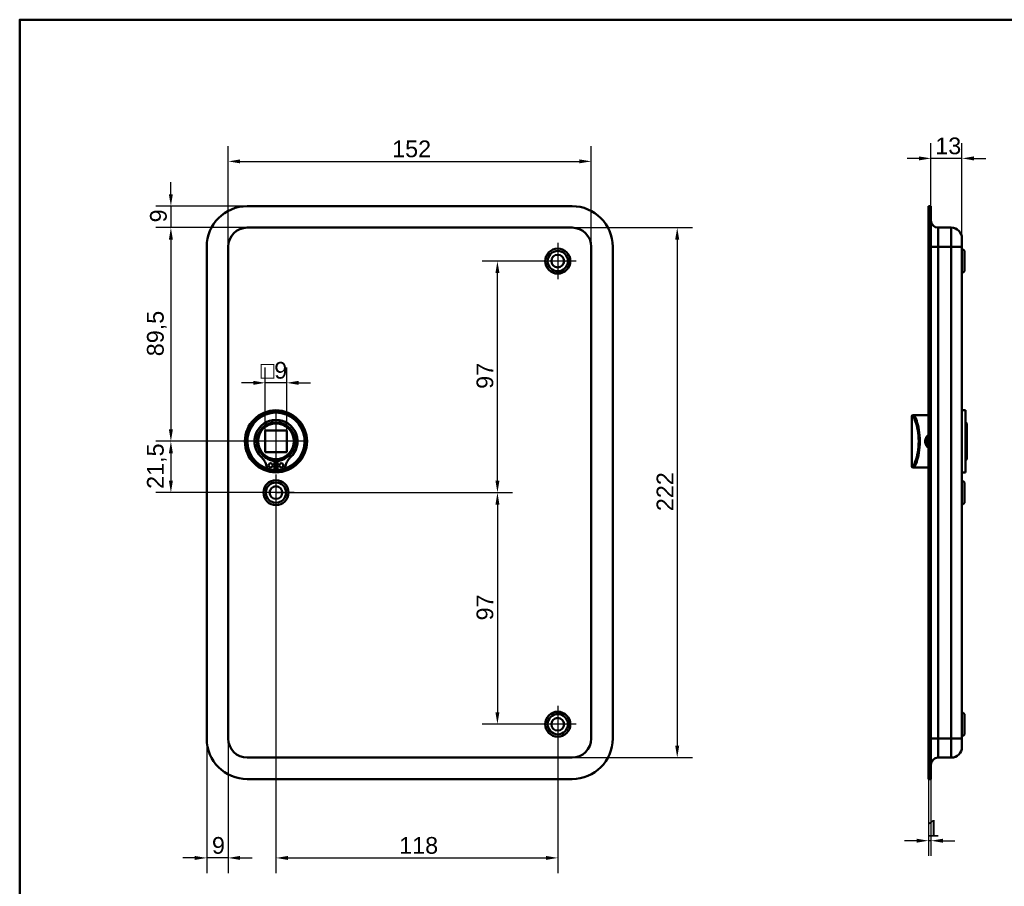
# Model space of a CAD drawing. Header units: millimetres. Extents: x 20 to 833, y 20 to 574.
# Tile 2 of 4: x 20 to 432, y 211 to 574. Entities that reach past the tile are written whole.
import ezdxf

# ---------------------------------------------------------------- set-up
doc = ezdxf.new("R2010")
doc.units = ezdxf.units.MM
doc.header["$LTSCALE"] = 2
for name, color, linetype, lineweight in [('Bemaßungen(DIN)', 7, 'Continuous', 25), ('Mittelpunktmarkierung(DIN)', 7, 'Continuous', 25), ('Sichtbare Kanten(DIN)', 7, 'Continuous', 50), ('Sichtbare tangentiale Kanten(DIN)', 7, 'Continuous', 50), ('Skizziergeometrie(DIN)', 7, 'Continuous', 50)]:
    doc.layers.add(name, color=color, linetype=linetype, lineweight=lineweight)
doc.styles.add('STANDARD-DIN~0', font='arial.ttf')
doc.dimstyles.new('CAD-LAN', dxfattribs={"dimscale": 2, "dimtxt": 3.5, "dimasz": 2.5, "dimexe": 3.175, "dimexo": 0, "dimgap": 0.8, "dimtad": 1, "dimrnd": 1e-08, "dimtxsty": 'STANDARD-DIN~0', "dimcen": 0.09, "dimdle": 10, "dimclrd": 250, "dimclre": 250, "dimclrt": 250, "dimadec": 0, "dimazin": 2, "dimtfac": 1, "dimtmove": 0, "dimatfit": 3, "dimfxl": 1, "dimtolj": 1, "dimtzin": 0, "dimlwd": 25, "dimlwe": 25, "dimarcsym": 0})

# ---------------------------------------------------------------- blocks, each defined once
blk = doc.blocks.new('Ränder Standardrahmen')
at = {"layer": 'Skizziergeometrie(DIN)', "flags": 128}
blk.add_lwpolyline([(10, 10), (10, 287), (410, 287), (410, 10), (10, 10)], dxfattribs=at)
blk = doc.blocks.new('*D8')
at = {"layer": 'Bemaßungen(DIN)', "color": 250, "linetype": 'Continuous', "lineweight": 25, "true_color": 0x3f3f3f, "transparency": 16777216}
for p, q in [((107.31, 478.9), (107.31, 521)), ((259.31, 478.9), (259.31, 521)), ((112.31, 514.65), (254.31, 514.65))]:
    blk.add_line(p, q, dxfattribs=at)
at = {"layer": 'Bemaßungen(DIN)', "color": 250, "linetype": 'Continuous', "true_color": 0x3f3f3f, "transparency": 16777216}
for points in [[(112.31, 515.48), (112.31, 513.82), (107.31, 514.65)], [(254.31, 515.48), (254.31, 513.82), (259.31, 514.65)]]:
    blk.add_solid(points, dxfattribs=at)
at = {"layer": 'Defpoints', "color": 0, "linetype": 'Continuous', "transparency": 16777216}
for p in [(259.31, 514.65), (107.31, 478.9), (259.31, 478.9)]:
    blk.add_point(p, dxfattribs=at)
at = {"layer": 'Bemaßungen(DIN)', "color": 250, "linetype": 'Continuous', "lineweight": 25, "true_color": 0x3f3f3f, "transparency": 16777216, "insert": (175.94, 523.4), "char_height": 7, "attachment_point": 1, "style": 'STANDARD-DIN~0'}
blk.add_mtext('\\A1;152', dxfattribs=at)
blk = doc.blocks.new('*D9')
at = {"layer": 'Bemaßungen(DIN)', "color": 250, "linetype": 'Continuous', "lineweight": 25, "true_color": 0x3f3f3f, "transparency": 16777216}
for p, q in [((251.31, 486.9), (301.66, 486.9)), ((295.31, 481.9), (295.31, 269.9)), ((251.31, 264.9), (301.66, 264.9))]:
    blk.add_line(p, q, dxfattribs=at)
at = {"layer": 'Bemaßungen(DIN)', "color": 250, "linetype": 'Continuous', "true_color": 0x3f3f3f, "transparency": 16777216}
for points in [[(294.47, 481.9), (296.14, 481.9), (295.31, 486.9)], [(294.47, 269.9), (296.14, 269.9), (295.31, 264.9)]]:
    blk.add_solid(points, dxfattribs=at)
at = {"layer": 'Defpoints', "color": 0, "linetype": 'Continuous', "transparency": 16777216}
for p in [(251.31, 486.9), (251.31, 264.9), (295.31, 264.9)]:
    blk.add_point(p, dxfattribs=at)
at = {"layer": 'Bemaßungen(DIN)', "color": 250, "linetype": 'Continuous', "lineweight": 25, "true_color": 0x3f3f3f, "transparency": 16777216, "insert": (286.68, 368.14), "char_height": 7, "attachment_point": 1, "rotation": 90, "style": 'STANDARD-DIN~0'}
blk.add_mtext('\\A1;222', dxfattribs=at)
blk = doc.blocks.new('*D10')
at = {"layer": 'Bemaßungen(DIN)', "color": 250, "linetype": 'Continuous', "lineweight": 25, "true_color": 0x3f3f3f, "transparency": 16777216}
for p, q in [((115.31, 486.9), (76.96, 486.9)), ((83.31, 481.9), (83.31, 402.4)), ((127.31, 397.4), (76.96, 397.4))]:
    blk.add_line(p, q, dxfattribs=at)
at = {"layer": 'Bemaßungen(DIN)', "color": 250, "linetype": 'Continuous', "true_color": 0x3f3f3f, "transparency": 16777216}
for points in [[(82.47, 481.9), (84.14, 481.9), (83.31, 486.9)], [(82.47, 402.4), (84.14, 402.4), (83.31, 397.4)]]:
    blk.add_solid(points, dxfattribs=at)
at = {"layer": 'Defpoints', "color": 0, "linetype": 'Continuous', "transparency": 16777216}
for p in [(115.31, 486.9), (83.31, 397.4), (127.31, 397.4)]:
    blk.add_point(p, dxfattribs=at)
at = {"layer": 'Bemaßungen(DIN)', "color": 250, "linetype": 'Continuous', "lineweight": 25, "true_color": 0x3f3f3f, "transparency": 16777216, "insert": (73.29, 433.03), "char_height": 7, "attachment_point": 1, "rotation": 90, "style": 'STANDARD-DIN~0'}
blk.add_mtext('\\A1;89,5', dxfattribs=at)
blk = doc.blocks.new('*D11')
at = {"layer": 'Bemaßungen(DIN)', "color": 250, "linetype": 'Continuous', "lineweight": 25, "true_color": 0x3f3f3f, "transparency": 16777216}
for p, q in [((127.31, 397.4), (76.96, 397.4)), ((83.31, 392.4), (83.31, 380.9)), ((127.31, 375.9), (76.96, 375.9))]:
    blk.add_line(p, q, dxfattribs=at)
at = {"layer": 'Bemaßungen(DIN)', "color": 250, "linetype": 'Continuous', "true_color": 0x3f3f3f, "transparency": 16777216}
for points in [[(82.47, 392.4), (84.14, 392.4), (83.31, 397.4)], [(82.47, 380.9), (84.14, 380.9), (83.31, 375.9)]]:
    blk.add_solid(points, dxfattribs=at)
at = {"layer": 'Defpoints', "color": 0, "linetype": 'Continuous', "transparency": 16777216}
for p in [(127.31, 397.4), (83.31, 375.9), (127.31, 375.9)]:
    blk.add_point(p, dxfattribs=at)
at = {"layer": 'Bemaßungen(DIN)', "color": 250, "linetype": 'Continuous', "lineweight": 25, "true_color": 0x3f3f3f, "transparency": 16777216, "insert": (73.29, 377.47), "char_height": 7, "attachment_point": 1, "rotation": 90, "style": 'STANDARD-DIN~0'}
blk.add_mtext('\\A1;21,5', dxfattribs=at)
blk = doc.blocks.new('*D12')
at = {"layer": 'Bemaßungen(DIN)', "color": 250, "linetype": 'Continuous', "lineweight": 25, "true_color": 0x3f3f3f, "transparency": 16777216}
for p, q in [((83.31, 500.9), (83.31, 505.9)), ((115.31, 495.9), (76.96, 495.9)), ((83.31, 495.9), (83.31, 486.9)), ((115.31, 486.9), (76.96, 486.9)), ((83.31, 481.9), (83.31, 476.9))]:
    blk.add_line(p, q, dxfattribs=at)
at = {"layer": 'Bemaßungen(DIN)', "color": 250, "linetype": 'Continuous', "true_color": 0x3f3f3f, "transparency": 16777216}
for points in [[(82.47, 500.9), (84.14, 500.9), (83.31, 495.9)], [(82.47, 481.9), (84.14, 481.9), (83.31, 486.9)]]:
    blk.add_solid(points, dxfattribs=at)
at = {"layer": 'Defpoints', "color": 0, "linetype": 'Continuous', "transparency": 16777216}
for p in [(115.31, 495.9), (83.31, 486.9), (115.31, 486.9)]:
    blk.add_point(p, dxfattribs=at)
at = {"layer": 'Bemaßungen(DIN)', "color": 250, "linetype": 'Continuous', "lineweight": 25, "true_color": 0x3f3f3f, "transparency": 16777216, "insert": (74.56, 489.1), "char_height": 7, "attachment_point": 1, "rotation": 90, "style": 'STANDARD-DIN~0'}
blk.add_mtext('\\A1;9', dxfattribs=at)
blk = doc.blocks.new('*D13')
at = {"layer": 'Bemaßungen(DIN)', "color": 250, "linetype": 'Continuous', "lineweight": 25, "true_color": 0x3f3f3f, "transparency": 16777216}
for p, q in [((237.66, 472.9), (213.68, 472.9)), ((220.03, 380.9), (220.03, 467.9)), ((127.31, 375.9), (226.38, 375.9))]:
    blk.add_line(p, q, dxfattribs=at)
at = {"layer": 'Bemaßungen(DIN)', "color": 250, "linetype": 'Continuous', "true_color": 0x3f3f3f, "transparency": 16777216}
for points in [[(219.2, 467.9), (220.87, 467.9), (220.03, 472.9)], [(219.2, 380.9), (220.87, 380.9), (220.03, 375.9)]]:
    blk.add_solid(points, dxfattribs=at)
at = {"layer": 'Defpoints', "color": 0, "linetype": 'Continuous', "transparency": 16777216}
for p in [(220.03, 472.9), (237.66, 472.9), (127.31, 375.9)]:
    blk.add_point(p, dxfattribs=at)
at = {"layer": 'Bemaßungen(DIN)', "color": 250, "linetype": 'Continuous', "lineweight": 25, "true_color": 0x3f3f3f, "transparency": 16777216, "insert": (211.29, 419.38), "char_height": 7, "attachment_point": 1, "rotation": 90, "style": 'STANDARD-DIN~0'}
blk.add_mtext('\\A1;97', dxfattribs=at)
blk = doc.blocks.new('*D14')
at = {"layer": 'Bemaßungen(DIN)', "color": 250, "linetype": 'Continuous', "lineweight": 25, "true_color": 0x3f3f3f, "transparency": 16777216}
for p, q in [((127.31, 375.9), (226.38, 375.9)), ((220.03, 370.9), (220.03, 283.9)), ((237.66, 278.9), (213.68, 278.9))]:
    blk.add_line(p, q, dxfattribs=at)
at = {"layer": 'Bemaßungen(DIN)', "color": 250, "linetype": 'Continuous', "true_color": 0x3f3f3f, "transparency": 16777216}
for points in [[(219.2, 370.9), (220.87, 370.9), (220.03, 375.9)], [(219.2, 283.9), (220.87, 283.9), (220.03, 278.9)]]:
    blk.add_solid(points, dxfattribs=at)
at = {"layer": 'Defpoints', "color": 0, "linetype": 'Continuous', "transparency": 16777216}
for p in [(127.31, 375.9), (220.03, 278.9), (237.66, 278.9)]:
    blk.add_point(p, dxfattribs=at)
at = {"layer": 'Bemaßungen(DIN)', "color": 250, "linetype": 'Continuous', "lineweight": 25, "true_color": 0x3f3f3f, "transparency": 16777216, "insert": (211.29, 322.38), "char_height": 7, "attachment_point": 1, "rotation": 90, "style": 'STANDARD-DIN~0'}
blk.add_mtext('\\A1;97', dxfattribs=at)
blk = doc.blocks.new('*D15')
at = {"layer": 'Bemaßungen(DIN)', "color": 250, "linetype": 'Continuous', "lineweight": 25, "true_color": 0x3f3f3f, "transparency": 16777216}
for p, q in [((127.31, 368.25), (127.31, 216.55)), ((245.31, 271.25), (245.31, 216.55)), ((132.31, 222.9), (240.31, 222.9))]:
    blk.add_line(p, q, dxfattribs=at)
at = {"layer": 'Bemaßungen(DIN)', "color": 250, "linetype": 'Continuous', "true_color": 0x3f3f3f, "transparency": 16777216}
for points in [[(132.31, 223.73), (132.31, 222.06), (127.31, 222.9)], [(240.31, 223.73), (240.31, 222.06), (245.31, 222.9)]]:
    blk.add_solid(points, dxfattribs=at)
at = {"layer": 'Defpoints', "color": 0, "linetype": 'Continuous', "transparency": 16777216}
for p in [(127.31, 368.25), (245.31, 271.25), (245.31, 222.9)]:
    blk.add_point(p, dxfattribs=at)
at = {"layer": 'Bemaßungen(DIN)', "color": 250, "linetype": 'Continuous', "lineweight": 25, "true_color": 0x3f3f3f, "transparency": 16777216, "insert": (178.89, 231.65), "char_height": 7, "attachment_point": 1, "style": 'STANDARD-DIN~0'}
blk.add_mtext('\\A1;118', dxfattribs=at)
blk = doc.blocks.new('*D16')
at = {"layer": 'Bemaßungen(DIN)', "color": 250, "linetype": 'Continuous', "lineweight": 25, "true_color": 0x3f3f3f, "transparency": 16777216}
for p, q in [((98.31, 272.9), (98.31, 216.55)), ((107.31, 272.9), (107.31, 216.55)), ((93.31, 222.9), (88.31, 222.9)), ((107.31, 222.9), (98.31, 222.9)), ((112.31, 222.9), (117.31, 222.9))]:
    blk.add_line(p, q, dxfattribs=at)
at = {"layer": 'Bemaßungen(DIN)', "color": 250, "linetype": 'Continuous', "true_color": 0x3f3f3f, "transparency": 16777216}
for points in [[(93.31, 223.73), (93.31, 222.06), (98.31, 222.9)], [(112.31, 223.73), (112.31, 222.06), (107.31, 222.9)]]:
    blk.add_solid(points, dxfattribs=at)
at = {"layer": 'Defpoints', "color": 0, "linetype": 'Continuous', "transparency": 16777216}
for p in [(98.31, 272.9), (107.31, 272.9), (98.31, 222.9)]:
    blk.add_point(p, dxfattribs=at)
at = {"layer": 'Bemaßungen(DIN)', "color": 250, "linetype": 'Continuous', "lineweight": 25, "true_color": 0x3f3f3f, "transparency": 16777216, "insert": (100.5, 231.65), "char_height": 7, "attachment_point": 1, "style": 'STANDARD-DIN~0'}
blk.add_mtext('\\A1;9', dxfattribs=at)
blk = doc.blocks.new('*D17')
at = {"layer": 'Bemaßungen(DIN)', "color": 250, "linetype": 'Continuous', "lineweight": 25, "true_color": 0x3f3f3f, "transparency": 16777216}
for p, q in [((401.54, 495.9), (401.54, 522.25)), ((414.54, 482.4), (414.54, 522.25)), ((396.54, 515.9), (391.54, 515.9)), ((414.54, 515.9), (401.54, 515.9)), ((419.54, 515.9), (424.54, 515.9))]:
    blk.add_line(p, q, dxfattribs=at)
at = {"layer": 'Bemaßungen(DIN)', "color": 250, "linetype": 'Continuous', "true_color": 0x3f3f3f, "transparency": 16777216}
for points in [[(396.54, 516.73), (396.54, 515.06), (401.54, 515.9)], [(419.54, 516.73), (419.54, 515.06), (414.54, 515.9)]]:
    blk.add_solid(points, dxfattribs=at)
at = {"layer": 'Defpoints', "color": 0, "linetype": 'Continuous', "transparency": 16777216}
for p in [(401.54, 515.9), (401.54, 495.9), (414.54, 482.4)]:
    blk.add_point(p, dxfattribs=at)
at = {"layer": 'Bemaßungen(DIN)', "color": 250, "linetype": 'Continuous', "lineweight": 25, "true_color": 0x3f3f3f, "transparency": 16777216, "insert": (403.36, 524.65), "char_height": 7, "attachment_point": 1, "style": 'STANDARD-DIN~0'}
blk.add_mtext('\\A1;13', dxfattribs=at)
blk = doc.blocks.new('*D18')
at = {"layer": 'Bemaßungen(DIN)', "color": 250, "linetype": 'Continuous', "lineweight": 25, "true_color": 0x3f3f3f, "transparency": 16777216}
for p, q in [((400.54, 255.9), (400.54, 223.76)), ((401.54, 255.9), (401.54, 223.76)), ((395.54, 230.11), (390.54, 230.11)), ((401.54, 230.11), (400.54, 230.11)), ((406.54, 230.11), (411.54, 230.11))]:
    blk.add_line(p, q, dxfattribs=at)
at = {"layer": 'Bemaßungen(DIN)', "color": 250, "linetype": 'Continuous', "true_color": 0x3f3f3f, "transparency": 16777216}
for points in [[(395.54, 230.94), (395.54, 229.28), (400.54, 230.11)], [(406.54, 230.94), (406.54, 229.28), (401.54, 230.11)]]:
    blk.add_solid(points, dxfattribs=at)
at = {"layer": 'Defpoints', "color": 0, "linetype": 'Continuous', "transparency": 16777216}
for p in [(400.54, 255.9), (401.54, 255.9), (400.54, 230.11)]:
    blk.add_point(p, dxfattribs=at)
at = {"layer": 'Bemaßungen(DIN)', "color": 250, "linetype": 'Continuous', "lineweight": 25, "true_color": 0x3f3f3f, "transparency": 16777216, "insert": (399.75, 238.74), "char_height": 7, "attachment_point": 1, "style": 'STANDARD-DIN~0'}
blk.add_mtext('\\A1;1', dxfattribs=at)
blk = doc.blocks.new('*D22')
at = {"layer": 'Bemaßungen(DIN)', "color": 250, "linetype": 'Continuous', "lineweight": 25, "true_color": 0x3f3f3f, "transparency": 16777216}
for p, q in [((122.81, 401.9), (122.81, 428.25)), ((131.81, 401.9), (131.81, 428.25)), ((117.81, 421.9), (112.81, 421.9)), ((131.81, 421.9), (122.81, 421.9)), ((136.81, 421.9), (141.81, 421.9))]:
    blk.add_line(p, q, dxfattribs=at)
at = {"layer": 'Bemaßungen(DIN)', "color": 250, "linetype": 'Continuous', "true_color": 0x3f3f3f, "transparency": 16777216}
for points in [[(117.81, 422.73), (117.81, 421.06), (122.81, 421.9)], [(136.81, 422.73), (136.81, 421.06), (131.81, 421.9)]]:
    blk.add_solid(points, dxfattribs=at)
at = {"layer": 'Defpoints', "color": 0, "linetype": 'Continuous', "transparency": 16777216}
for p in [(122.81, 421.9), (122.81, 401.9), (131.81, 401.9)]:
    blk.add_point(p, dxfattribs=at)
at = {"layer": 'Bemaßungen(DIN)', "color": 250, "linetype": 'Continuous', "lineweight": 25, "true_color": 0x3f3f3f, "transparency": 16777216, "insert": (120.93, 430.65), "char_height": 7, "attachment_point": 1, "style": 'STANDARD-DIN~0'}
blk.add_mtext('\\A1;\\fAIGDT|b0|i0;\\H7.0000;o\\fArial|b0|i0;\\H7.0000;9', dxfattribs=at)

msp = doc.modelspace()

# ---------------------------------------------------------------- linework, layer by layer
at = {"layer": 'Mittelpunktmarkierung(DIN)', "linetype": 'Continuous'}
for p, q in [((245.305, 480.548), (245.305, 465.248)), ((252.955, 472.898), (237.655, 472.898)), ((127.305, 409.898), (127.305, 384.898)), ((139.805, 397.398), (114.805, 397.398)), ((127.305, 383.548), (127.305, 368.248)), ((134.955, 375.898), (119.655, 375.898)), ((245.305, 286.548), (245.305, 271.248)), ((252.955, 278.898), (237.655, 278.898))]:
    msp.add_line(p, q, dxfattribs=at)
at = {"layer": 'Sichtbare Kanten(DIN)'}
for p, q in [((115.305, 495.898), (251.305, 495.898)), ((400.54, 495.898), (401.54, 495.898)), ((400.54, 495.898), (400.54, 478.898)), ((401.54, 495.898), (401.54, 478.898)), ((251.305, 486.898), (115.305, 486.898)), ((410.04, 486.898), (404.54, 486.898)), ((414.54, 482.398), (414.54, 478.898)), ((98.305, 272.898), (98.305, 478.898)), ((107.305, 478.898), (107.305, 272.898)), ((259.305, 272.898), (259.305, 478.898)), ((268.305, 478.898), (268.305, 272.898)), ((400.54, 272.898), (400.54, 478.898)), ((401.54, 272.898), (401.54, 478.898)), ((414.54, 272.898), (414.54, 478.898)), ((415.54, 477.148), (414.54, 478.148)), ((415.54, 477.148), (415.54, 468.648)), ((415.54, 468.648), (414.54, 467.648)), ((394.04, 408.398), (394.328, 408.398)), ((396.04, 408.398), (394.328, 408.398)), ((400.54, 408.398), (396.04, 408.398)), ((416.04, 410.398), (414.54, 410.398)), ((416.04, 384.398), (416.04, 410.398)), ((393.54, 407.898), (393.54, 386.898)), ((416.54, 404.898), (416.04, 405.398)), ((416.54, 404.898), (416.54, 389.898)), ((122.805, 401.898), (122.805, 392.898)), ((131.805, 401.898), (122.805, 401.898)), ((131.805, 392.898), (131.805, 401.898)), ((122.805, 392.898), (131.805, 392.898)), ((126.689, 389.19), (126.689, 385.49)), ((127.922, 385.49), (127.922, 389.19)), ((416.54, 389.898), (416.04, 389.398)), ((126.689, 385.49), (125.304, 385.49)), ((129.307, 385.49), (127.922, 385.49)), ((394.328, 386.398), (394.04, 386.398)), ((396.04, 386.398), (394.328, 386.398)), ((400.54, 386.398), (396.04, 386.398)), ((416.04, 384.398), (414.54, 384.398)), ((415.54, 380.148), (414.54, 381.148)), ((415.54, 380.148), (415.54, 371.648)), ((415.54, 371.648), (414.54, 370.648)), ((415.54, 283.148), (414.54, 284.148)), ((415.54, 283.148), (415.54, 274.648)), ((400.54, 272.898), (400.54, 255.898)), ((401.54, 272.898), (401.54, 255.898)), ((415.54, 274.648), (414.54, 273.648)), ((414.54, 272.898), (414.54, 269.398)), ((115.305, 264.898), (251.305, 264.898)), ((410.04, 264.898), (404.54, 264.898)), ((251.305, 255.898), (115.305, 255.898)), ((400.54, 255.898), (401.54, 255.898))]:
    msp.add_line(p, q, dxfattribs=at)
for centre, radius in [((245.305, 472.898), 5.25), ((245.305, 472.898), 4.25), ((245.305, 472.898), 2.65), ((127.305, 397.398), 13), ((127.305, 397.398), 12.5), ((127.305, 397.398), 8), ((127.305, 397.398), 7.5), ((125.074, 387.34), 0.85), ((129.537, 387.34), 0.85), ((127.305, 375.898), 5.25), ((127.305, 375.898), 4.25), ((127.305, 375.898), 2.65), ((245.305, 278.898), 5.25), ((245.305, 278.898), 4.25), ((245.305, 278.898), 2.65)]:
    msp.add_circle(centre, radius, dxfattribs=at)
for centre, radius, start, end in [((115.305, 478.898), 17, 90, 180), ((251.305, 478.898), 17, 0, 90), ((115.305, 478.898), 8, 90, 180), ((251.305, 478.898), 8, 0, 90), ((404.54, 489.898), 3, 180, 270), ((410.04, 482.398), 4.5, 0, 90), ((127.305, 397.398), 12, 284.7921, 255.2079), ((394.04, 407.898), 0.5, 90, 180), ((127.305, 397.398), 9, 310.90334, 229.09666), ((127.305, 397.398), 8.967, 314.36355, 225.63645), ((127.305, 396.665), 7.5, 220.96945, 265.28369), ((127.305, 396.665), 7.5, 274.71631, 319.03055), ((114.935, 384.75), 8.725, 14.80219, 45.63645), ((127.305, 397.398), 8.2, 253.43926, 286.56074), ((127.305, 397.398), 9, 266.0711, 273.9289), ((139.675, 384.75), 8.725, 134.36355, 165.19781), ((125.304, 387.49), 2, 194.80219, 270), ((127.305, 397.398), 12, 262.89827, 277.10173), ((129.307, 387.49), 2, 270, 345.19781), ((394.04, 386.898), 0.5, 180, 270), ((115.305, 272.898), 17, 180, 270), ((115.305, 272.898), 8, 180, 270), ((251.305, 272.898), 8, 270, 0), ((251.305, 272.898), 17, 270, 0), ((410.04, 269.398), 4.5, 270, 0), ((404.54, 261.898), 3, 90, 180)]:
    msp.add_arc(centre, radius, start, end, dxfattribs=at)
for points, knots in [([(400.54, 400.193), (400.306, 400.014), (399.734, 399.443), (399.153, 398.207), (399.15, 396.271), (399.908, 395.095), (400.54, 394.605)], [-1.90104303, -1.90104303, -1.90104303, -1.90104303, -1.81291674, -1.66184035, -1.51076395, -1.27193046, -1.27193046, -1.27193046, -1.27193046]), ([(400.543, 395.164), (400.087, 395.575), (399.755, 396.123), (399.617, 396.725), (399.516, 397.163), (399.515, 397.629), (399.616, 398.069), (399.717, 398.509), (399.918, 398.921), (400.196, 399.27), (400.3, 399.401), (400.416, 399.523), (400.54, 399.634)], [3.41810569, 3.41810569, 3.41810569, 3.41810569, 3.62583349, 3.62583349, 3.62583349, 3.77690989, 3.77690989, 3.77690989, 3.92798628, 3.92798628, 3.92798628, 3.98481165, 3.98481165, 3.98481165, 3.98481165])]:
    msp.add_open_spline(points, degree=3, knots=knots, dxfattribs=at)
at = {"layer": 'Sichtbare tangentiale Kanten(DIN)'}
for p, q in [((404.54, 486.898), (404.54, 478.898)), ((410.04, 478.898), (410.04, 486.898)), ((400.54, 478.898), (401.54, 478.898)), ((401.54, 478.898), (404.54, 478.898)), ((410.04, 478.898), (404.54, 478.898)), ((404.54, 272.898), (404.54, 478.898)), ((414.54, 478.898), (410.04, 478.898)), ((410.04, 478.898), (410.04, 272.898)), ((393.831, 407.898), (393.54, 407.898)), ((393.54, 386.898), (393.831, 386.898)), ((400.54, 272.898), (401.54, 272.898)), ((404.54, 272.898), (401.54, 272.898)), ((410.04, 272.898), (404.54, 272.898)), ((404.54, 272.898), (404.54, 264.898)), ((410.04, 272.898), (414.54, 272.898)), ((410.04, 264.898), (410.04, 272.898))]:
    msp.add_line(p, q, dxfattribs=at)
for centre, major_axis, start_param, end_param in [((394.328, 407.898), (0, 0.5), 0, 1.5707963), ((394.328, 386.898), (0, -0.5), 4.712389, 6.2831853)]:
    msp.add_ellipse(centre, major_axis=major_axis, ratio=0.9934228, start_param=start_param, end_param=end_param, dxfattribs=at)
for points, knots in [([(394.328, 386.398), (394.51, 386.398), (394.784, 386.778), (395.099, 387.487), (395.413, 388.197), (395.769, 389.232), (396.078, 390.508), (396.388, 391.784), (396.651, 393.303), (396.783, 394.921), (396.915, 396.539), (396.916, 398.259), (396.784, 399.877), (396.653, 401.494), (396.388, 403.012), (396.079, 404.288), (395.769, 405.564), (395.414, 406.599), (395.099, 407.309), (394.784, 408.018), (394.51, 408.398), (394.328, 408.398)], [-3.3432814, -3.3432814, -3.3432814, -3.3432814, -2.8656698, -2.8656698, -2.8656698, -2.3880581, -2.3880581, -2.3880581, -1.9104465, -1.9104465, -1.9104465, -1.4328349, -1.4328349, -1.4328349, -0.9552233, -0.9552233, -0.9552233, -0.4776116, -0.4776116, -0.4776116, 0, 0, 0, 0]), ([(393.831, 407.898), (394.015, 407.898), (394.292, 407.534), (394.611, 406.858), (394.93, 406.182), (395.289, 405.193), (395.602, 403.975), (395.916, 402.756), (396.181, 401.309), (396.315, 399.764), (396.448, 398.22), (396.448, 396.578), (396.314, 395.033), (396.18, 393.488), (395.915, 392.04), (395.602, 390.821), (395.289, 389.603), (394.93, 388.614), (394.611, 387.938), (394.292, 387.262), (394.015, 386.898), (393.831, 386.898)], [0, 0, 0, 0, 0.4776116, 0.4776116, 0.4776116, 0.9552233, 0.9552233, 0.9552233, 1.4328349, 1.4328349, 1.4328349, 1.9104465, 1.9104465, 1.9104465, 2.3880581, 2.3880581, 2.3880581, 2.8656698, 2.8656698, 2.8656698, 3.3432814, 3.3432814, 3.3432814, 3.3432814])]:
    msp.add_open_spline(points, degree=3, knots=knots, dxfattribs=at)

# ---------------------------------------------------------------- block references
at = {"xscale": 2, "yscale": 2, "zscale": 2}
msp.add_blockref('Ränder Standardrahmen', (0, 0), dxfattribs=at)

# ---------------------------------------------------------------- dimensions: what is measured, and where the dimension line sits
at = {"layer": 'Bemaßungen(DIN)', "color": 250, "linetype": 'Continuous', "lineweight": 25, "true_color": 0x3f3f3f}
for base, p1, p2, picture, middle in [((401.54, 515.898), (414.54, 482.398), (401.54, 495.898), '*D17', (408.04, 515.898)), ((400.54, 230.111), (401.54, 255.898), (400.54, 255.898), '*D18', (401.04, 230.111))]:
    dim = msp.add_linear_dim(base=base, p1=p1, p2=p2, dimstyle='CAD-LAN', override={"dimgap": 0.8, "dimdec": 2, "dimtol": 0, "dimlim": 0, "dimtp": 0, "dimtm": 0, "dimtdec": 2, "dimtofl": 1, "dimatfit": 1}, dxfattribs=at)
    dim.commit()
    dim.dimension.update_dxf_attribs({"geometry": picture, "text_midpoint": middle, "dimtype": 160})
for base, p1, p2, angle, override, picture, middle in [((259.305, 514.65), (107.305, 478.898), (259.305, 478.898), 180, {"dimgap": 0.8, "dimdec": 2, "dimtol": 0, "dimlim": 0, "dimtp": 0, "dimtm": 0, "dimtdec": 2, "dimtofl": 0, "dimatfit": 1}, '*D8', (183.305, 514.65)), ((83.305, 486.898), (115.305, 495.898), (115.305, 486.898), 270, {"dimgap": 0.8, "dimdec": 2, "dimtol": 0, "dimlim": 0, "dimtp": 0, "dimtm": 0, "dimtdec": 2, "dimtofl": 1, "dimatfit": 1}, '*D12', (83.305, 491.398)), ((83.305, 397.398), (115.305, 486.898), (127.305, 397.398), 90, {"dimgap": 0.8, "dimdec": 2, "dimtol": 0, "dimlim": 0, "dimtp": 0, "dimtm": 0, "dimtdec": 2, "dimtofl": 0, "dimatfit": 1}, '*D10', (83.305, 442.148)), ((295.305, 264.898), (251.305, 486.898), (251.305, 264.898), 90, {"dimgap": 0.8, "dimdec": 2, "dimtol": 0, "dimlim": 0, "dimtp": 0, "dimtm": 0, "dimtdec": 2, "dimtofl": 0, "dimatfit": 1}, '*D9', (295.305, 375.898)), ((220.034, 472.898), (127.305, 375.898), (237.655, 472.898), 90, {"dimgap": 0.8, "dimdec": 2, "dimtol": 0, "dimlim": 0, "dimtp": 0, "dimtm": 0, "dimtdec": 2, "dimtofl": 0, "dimatfit": 1}, '*D13', (220.034, 424.398)), ((83.305, 375.898), (127.305, 397.398), (127.305, 375.898), 90, {"dimgap": 0.8, "dimdec": 2, "dimtol": 0, "dimlim": 0, "dimtp": 0, "dimtm": 0, "dimtdec": 2, "dimtofl": 0, "dimatfit": 1}, '*D11', (83.305, 386.648)), ((220.034, 278.898), (127.305, 375.898), (237.655, 278.898), 90, {"dimgap": 0.8, "dimdec": 2, "dimtol": 0, "dimlim": 0, "dimtp": 0, "dimtm": 0, "dimtdec": 2, "dimtofl": 0, "dimatfit": 1}, '*D14', (220.034, 327.398)), ((245.305, 222.898), (127.305, 368.248), (245.305, 271.248), 180, {"dimgap": 0.8, "dimdec": 2, "dimtol": 0, "dimlim": 0, "dimtp": 0, "dimtm": 0, "dimtdec": 2, "dimtofl": 0, "dimatfit": 1}, '*D15', (186.305, 222.898)), ((98.305, 222.898), (107.305, 272.898), (98.305, 272.898), 180, {"dimgap": 0.8, "dimdec": 2, "dimtol": 0, "dimlim": 0, "dimtp": 0, "dimtm": 0, "dimtdec": 2, "dimtofl": 1, "dimatfit": 1}, '*D16', (102.805, 222.898))]:
    dim = msp.add_linear_dim(base=base, p1=p1, p2=p2, angle=angle, dimstyle='CAD-LAN', override=override, dxfattribs=at)
    dim.commit()
    dim.dimension.update_dxf_attribs({"geometry": picture, "text_midpoint": middle, "dimtype": 160})
dim = msp.add_linear_dim(base=(122.805, 421.898), p1=(131.805, 401.898), p2=(122.805, 401.898), angle=180, text='\\fAIGDT|b0|i0;\\H7.0000;o\\fArial|b0|i0;\\H7.0000;<>', dimstyle='CAD-LAN', override={"dimgap": 0.8, "dimdec": 2, "dimtol": 0, "dimlim": 0, "dimtp": 0, "dimtm": 0, "dimtdec": 2, "dimtofl": 1, "dimatfit": 1}, dxfattribs=at)
dim.commit()
dim.dimension.update_dxf_attribs({"geometry": '*D22', "text_midpoint": (127.305, 421.898), "dimtype": 160})

doc.saveas('drawing.dxf')
